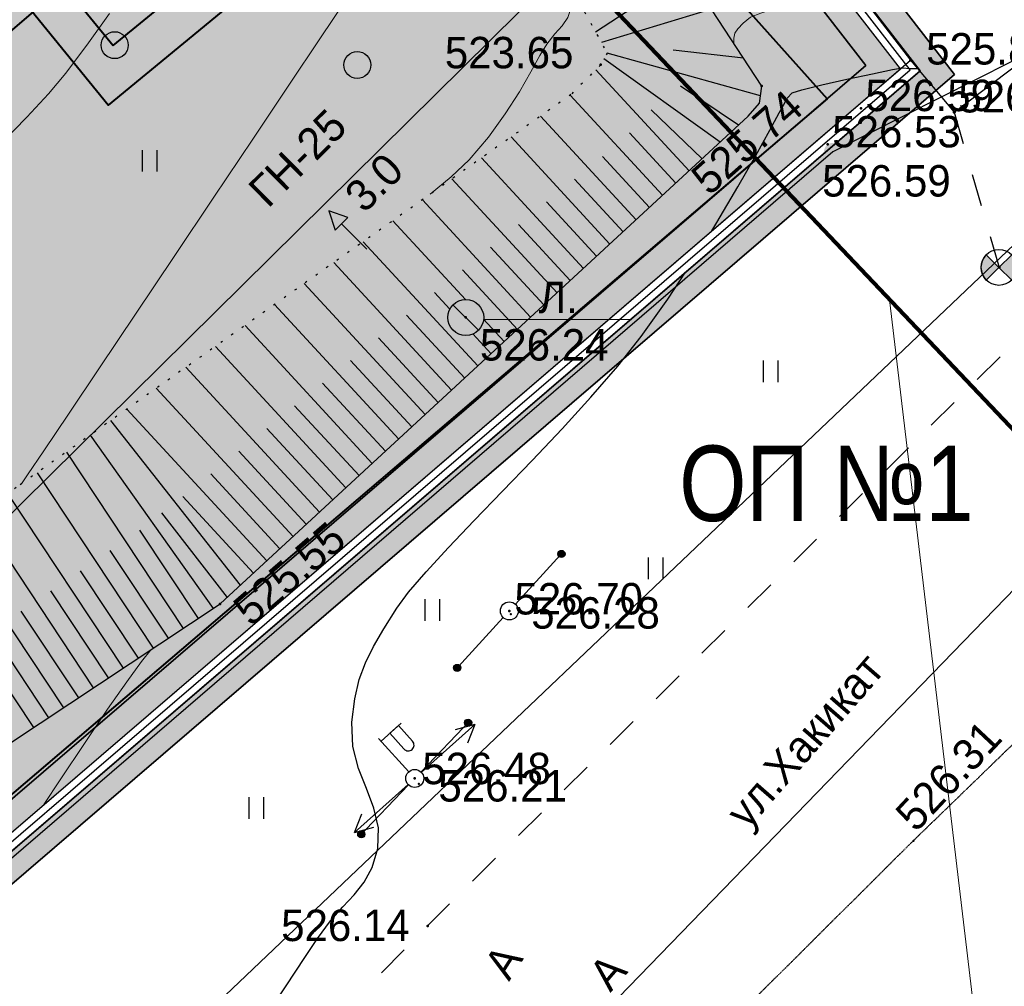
# Model space of a CAD drawing. Header units: millimetres. Extents: x -1128748 to 3035412, y -2195448 to -435774.
# Tile 17 of 159: x 440059 to 467464, y -1644224 to -1617326. Entities that reach past the tile are written whole.
import ezdxf

# ---------------------------------------------------------------- set-up
doc = ezdxf.new("R2010")
doc.units = ezdxf.units.MM
for name, pattern in [('Д_ТРОТ_ТРУБА', [3, 1.5, -1.5]), ('ДОРОГИ_СТРОЯЩ', [9, 8, -1]), ('Контура низ откосов  Штриховая 0.1-0.5 - - - - - - -', [0.6, 0.1, -0.5])]:
    doc.linetypes.add(name, pattern=pattern)
for name, color, linetype in [('(003) Пункты', 7, 'Continuous'), ('(004) Точки рельефа', 7, 'Continuous'), ('(004a) Точки рельефа (отк.)', 7, 'Continuous'), ('(007) Здания', 7, 'Continuous'), ('(011) Колодцы', 7, 'Continuous'), ('(013) Газ', 30, 'ИК_Газопровод -------г--------'), ('(022) Возд. Линии', 7, 'Continuous'), ('(025) Дорога', 7, 'Continuous'), ('(031) Горизонтали', 42, 'Continuous'), ('(035) Откосы', 7, 'Continuous'), ('(036) Растительность', 7, 'Continuous'), ('(038) Деревья', 7, 'Continuous'), ('(040) Ограда', 7, 'Continuous'), ('GLUXOY OG', 7, 'Continuous'), ('METALL OG', 7, 'Continuous'), ('V-NODE-TEXT', 11, 'Continuous'), ('Пикет', 7, 'Continuous')]:
    doc.layers.add(name, color=color, linetype=linetype)
for name, color, linetype, lineweight in [('(032) Горизонтали утолщенные', 32, 'Continuous', 30), ('ВВГ 3х2.5', 5, 'Continuous', 40), ('Основная надпись', 7, 'Continuous', 30)]:
    doc.layers.add(name, color=color, linetype=linetype, lineweight=lineweight)
doc.styles.add('BM-431', font='txt')
doc.styles.add('D-431', font='txt')
doc.styles.add('GOST Common_6', font='GOST_Common.ttf', dxfattribs={"width": 0.9, "height": 2.5})
doc.styles.add('S', font='txtwr', dxfattribs={"oblique": 15})
doc.styles.get("Standard").update_dxf_attribs({"font": 'arial.ttf'})
doc.styles.add('Tahoma', font='tahoma.ttf')
doc.linetypes.add('FENCELINE1', pattern='A,6.35,-2.54,[133,ltypeshp.shx,S=2.54,R=0,X=-2.54,Y=0],-2.54,25.4', length=36.83)
doc.linetypes.add('GAZ_VOZDUSH', pattern='A,1,-2,["~",Standard,S=3,R=0,X=-1.5,Y=-1.5],-1,10', length=14)
doc.linetypes.add('ИК_Газопровод -------г--------', pattern='A,9,-0.6,["Г",Standard,S=1.2,R=0,X=0,Y=-0.6],-1.2', length=10.8)
doc.linetypes.add('ОГРАДА_БЕТ', pattern='A,4,["|",Standard,S=0.8,R=0,X=0,Y=-0.8],4', length=8)
doc.linetypes.add('ОГРАДА_ГЛИН', pattern='A,4,["|",Standard,S=0.8,R=0,X=0,Y=-0.8],0.5,["|",Standard,S=0.8,R=0,X=0,Y=-0.8],3.5', length=8)
doc.linetypes.add('ОГРАДА_ИЗГОР', pattern='A,2.5,["|",Standard,S=0.8,R=30,X=0,Y=-0.8],2.5', length=5)

# ---------------------------------------------------------------- blocks, each defined once
blk = doc.blocks.new('d')
at = {"layer": '(038) Деревья'}
blk.add_ellipse((0, 0), major_axis=(0.265, 0.265), ratio=1, start_param=5.497787, end_param=11.780972, dxfattribs=at)
blk = doc.blocks.new('I04010')
for p, q in [((-0.412273, 0.007146), (-0.412273, 1.207146)), ((0.387727, 1.207146), (0.387727, 0.007146))]:
    blk.add_line(p, q)
blk = doc.blocks.new('I00110-flat-7')
h = blk.add_hatch(color=7)
edge = h.paths.add_edge_path()
edge.add_line((0.354, 0.354), (0, 0))
edge.add_line((0, 0), (0.354, -0.354))
edge.add_arc((0, 0), 0.5, 315, 405)
edge = h.paths.add_edge_path()
edge.add_line((-0.354, -0.354), (0, 0))
edge.add_line((0, 0), (-0.354, 0.354))
edge.add_arc((0, 0), 0.5, 135, 225)
at = {"layer": '(003) Пункты'}
blk.add_circle((0, 0), 0.5, dxfattribs=at)
at = {"color": 7}
for points in [[(0, 0), (-0.354, 0.354, 0.414214), (-0.354, -0.354)], [(0, 0), (0.354, -0.354, 0.414214), (0.354, 0.354)]]:
    blk.add_lwpolyline(points, format="xyb", close=True, dxfattribs=at)
blk.add_lwpolyline([(0.008, 0), (0.008, 0)], dxfattribs=at)
at = {"color": 4, "linetype": 'Continuous', "style": 'S', "oblique": 15}
blk.add_attdef('G', (0.692, 0.111), '', height=1, dxfattribs=at)
at = {"color": 4, "style": 'S', "oblique": 15}
blk.add_attdef('Z', (0.738, -1.15), '', height=1, dxfattribs=at)
blk = doc.blocks.new('STOLB-flat-6')
at = {"layer": '(022) Возд. Линии'}
blk.add_circle((0, 0), 0.25, dxfattribs=at)
blk = doc.blocks.new('s3-flat-18')
at = {"layer": '(022) Возд. Линии'}
h = blk.add_hatch(dxfattribs=at)
h.set_pattern_fill('ACET-2D-ANSI31', color=256, scale=0.01, angle=46.2272, style=0)
h.set_pattern_definition([(91.227215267, (-32274.242018, -79600.45155), (-0.031742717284, -0.000679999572), [])])
edge = h.paths.add_edge_path()
edge.add_arc((1.314, 1.372), 0.1, 0, 360)
blk.add_lwpolyline([(0, 0), (1.384, 1.444)], dxfattribs=at)
blk.add_circle((1.314, 1.372), 0.1, dxfattribs=at)
blk = doc.blocks.new('s4-flat-18')
at = {"layer": '(022) Возд. Линии'}
h = blk.add_hatch(dxfattribs=at)
h.set_pattern_fill('ACET-2D-ANSI31', color=256, scale=0.01, angle=226.2272, style=0)
h.set_pattern_definition([(271.227215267, (-32273.89705, -79600.091478), (0.031742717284, 0.000679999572), [])])
edge = h.paths.add_edge_path()
edge.add_arc((-1.314, -1.372), 0.1, 0, 360)
blk.add_lwpolyline([(0, 0), (-1.384, -1.444)], dxfattribs=at)
blk.add_circle((-1.314, -1.372), 0.1, dxfattribs=at)
blk = doc.blocks.new('prov-s-flat-14')
at = {"layer": '(022) Возд. Линии'}
for name, p in [('s3-flat-18', (0.172, 0.179)), ('s4-flat-18', (-0.173, -0.181))]:
    blk.add_blockref(name, p, dxfattribs=at)
blk = doc.blocks.new('STOLB-flat-7')
at = {"layer": '(022) Возд. Линии'}
blk.add_circle((0, 0), 0.25, dxfattribs=at)
blk = doc.blocks.new('s3-flat-19')
at = {"layer": '(022) Возд. Линии'}
h = blk.add_hatch(dxfattribs=at)
h.set_pattern_fill('ACET-2D-ANSI31', color=256, scale=0.01, angle=47.5732, style=0)
h.set_pattern_definition([(92.57319229, (-32276.870753, -79605.11854), (-0.031717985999, -0.001425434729), [])])
edge = h.paths.add_edge_path()
edge.add_arc((1.282, 1.402), 0.1, 0, 360)
blk.add_lwpolyline([(0, 0), (1.349, 1.476)], dxfattribs=at)
blk.add_circle((1.282, 1.402), 0.1, dxfattribs=at)
blk = doc.blocks.new('s4-flat-19')
at = {"layer": '(022) Возд. Линии'}
h = blk.add_hatch(dxfattribs=at)
h.set_pattern_fill('ACET-2D-ANSI31', color=256, scale=0.01, angle=227.5732, style=0)
h.set_pattern_definition([(272.57319229, (-32276.534338, -79604.750465), (0.031717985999, 0.001425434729), [])])
edge = h.paths.add_edge_path()
edge.add_arc((-1.282, -1.402), 0.1, 0, 360)
blk.add_lwpolyline([(0, 0), (-1.349, -1.476)], dxfattribs=at)
blk.add_circle((-1.282, -1.402), 0.1, dxfattribs=at)
blk = doc.blocks.new('prov-s-flat-15')
at = {"layer": '(022) Возд. Линии'}
for name, p in [('s3-flat-19', (0.168, 0.183)), ('s4-flat-19', (-0.169, -0.185))]:
    blk.add_blockref(name, p, dxfattribs=at)
blk = doc.blocks.new('S2-flat-11')
at = {"layer": '(022) Возд. Линии'}
for p, q in [((0, 0), (1.486, 1.338)), ((1.486, 1.338), (0.947, 1.189)), ((1.486, 1.338), (1.282, 0.818))]:
    blk.add_line(p, q, dxfattribs=at)
blk = doc.blocks.new('S1-flat-11')
at = {"layer": '(022) Возд. Линии'}
for p, q in [((0, 0), (-1.486, -1.338)), ((-1.486, -1.338), (-1.282, -0.818)), ((-1.486, -1.338), (-0.947, -1.189))]:
    blk.add_line(p, q, dxfattribs=at)
blk = doc.blocks.new('f-flat-10')
at = {"layer": '(022) Возд. Линии'}
for points in [[(-0.937, 1.04), (-0.379, 1.542)], [(-0.167, 0.186), (-1.004, 1.115)]]:
    blk.add_lwpolyline(points, dxfattribs=at)
blk.add_lwpolyline([(-0.073, 0.809), (-0.073, 0.809, 0.414214), (-0.061, 1.039), (-0.454, 1.475), (-0.695, 1.258), (-0.302, 0.821, 0.414214)], format="xyb", close=True, dxfattribs=at)
blk.add_circle((0, 0), 0.25, dxfattribs=at)
blk = doc.blocks.new('I01171-flat-7')
at = {"layer": '(011) Колодцы'}
blk.add_line((-0.361, 0.349), (0.351, -0.349), dxfattribs=at)
blk.add_circle((0, 0), 0.5, dxfattribs=at)
at = {"color": 4, "style": 'S', "oblique": 15}
blk.add_attdef('Z', (0.808, -0.547), '', height=1, dxfattribs=at)
blk = doc.blocks.new('wef-flat-9')
at = {"layer": '(025) Дорога', "linetype": 'Д_ТРОТ_ТРУБА'}
blk.add_hatch(color=0, dxfattribs=at).paths.add_polyline_path([(-1751554.747, -1402386.181), (-1751554.392, -1402385.83), (-1751554.921, -1402385.65)])
at = {"layer": '(022) Возд. Линии', "color": 0}
for points in [[(-1751554.921, -1402385.65), (-1751554.747, -1402386.181)], [(-1751553.867, -1402386.717), (-1751554.569, -1402386.006)]]:
    blk.add_lwpolyline(points, dxfattribs=at)
at = {"layer": '(025) Дорога', "color": 0, "linetype": 'Д_ТРОТ_ТРУБА'}
blk.add_lwpolyline([(-1751554.747, -1402386.181), (-1751554.392, -1402385.83), (-1751554.921, -1402385.65), (-1751554.747, -1402386.181)], close=True, dxfattribs=at)
blk.add_lwpolyline([(-1751554.747, -1402386.181), (-1751554.392, -1402385.83)], dxfattribs=at)
blk = doc.blocks.new('A$C05d28b1e')
at = {"layer": '(013) Газ', "linetype": 'ByBlock'}
h = blk.add_hatch(color=0, dxfattribs=at)
edge = h.paths.add_edge_path()
edge.add_arc((-29954, -94459), 250, 0, 360)
at = {"layer": '(004) Точки рельефа', "color": 7, "linetype": 'ByBlock', "lineweight": -2}
for p in [(-36416, -92038), (-27799, -91911), (-31938, -92630), (-26584, -93359), (-25325, -97675), (-40175, -99069), (-47013, -107040), (-38962, -107234), (-41595, -111897), (-41237, -115998)]:
    blk.add_point(p, dxfattribs=at)
at = {"layer": '(004a) Точки рельефа (отк.)', "color": 7, "linetype": 'ByBlock', "lineweight": -2}
for p in [(-29174, -93245), (-30100, -94254)]:
    blk.add_point(p, dxfattribs=at)
at = {"layer": '(007) Здания', "ltscale": 600}
for points in [[(-33190, -84908), (-27799, -91911), (-26584, -93359)], [(-26584, -93359), (-23270, -90848), (-26290, -86863)]]:
    blk.add_lwpolyline(points, dxfattribs=at)
at = {"layer": '(013) Газ', "linetype": 'GAZ_VOZDUSH', "ltscale": 600, "flags": 128}
for points in [[(139039, 153682), (138885, 152734), (135454, 145357), (130316, 142546), (115842, 109039), (104824, 79051), (99727, 68744), (82201, 34139), (52809, 3628), (56082, -3749), (32593, -24350), (33828, -29046), (31852, -35564), (-6995, -77251), (-10648, -79274), (-22017, -90450), (-29954, -94459), (-74554, -132816), (-76953, -135094)], [(-29501, -81599), (-34885, -86796), (-57126, -108761), (-84722, -135134), (-87949, -138482), (-84911, -141883), (-86034, -142931)]]:
    blk.add_lwpolyline(points, dxfattribs=at)
at = {"layer": '(022) Возд. Линии', "color": 0, "ltscale": 600, "flags": 128}
blk.add_lwpolyline([(-39677, -99116), (-35582, -99121)], dxfattribs=at)
at = {"layer": '(025) Дорога', "linetype": 'Д_ТРОТ_ТРУБА', "ltscale": 600, "flags": 128}
for points in [[(150815, 142076), (135921, 113311), (125552, 93370), (117383, 77821), (104208, 56333), (99627, 49152), (88708, 25275), (72217, 300), (60109, -13961), (40976, -33812), (21855, -53057), (7525, -67385), (-21145, -96032), (-41237, -115998), (-56020, -131074), (-73097, -148290), (-76079, -151266)], [(-26584, -93359), (-25325, -97675), (-20797, -93861), (-23270, -90848)]]:
    blk.add_lwpolyline(points, dxfattribs=at)
at = {"layer": '(031) Горизонтали', "color": 42, "linetype": 'Continuous', "lineweight": 0, "ltscale": 600}
for points in [[(-53084, -94212), (-52391, -93495), (-51793, -92846), (-51310, -92270), (-50675, -91429), (-50095, -90606)], [(-52552, -103706), (-52539, -103695), (-52373, -103449), (-51921, -102778), (-51235, -101758), (-50367, -100466), (-49369, -98979), (-48291, -97373), (-47186, -95724), (-46104, -94110), (-45098, -92606), (-44218, -91289), (-43517, -90236), (-43045, -89524), (-42451, -88619), (-41855, -87709), (-41292, -86845), (-40794, -86075), (-40395, -85452), (-40128, -85023), (-40027, -84839), (-40029, -84812)], [(-32712, -91446), (-32712, -91446), (-32717, -91295), (-32683, -91156), (-32599, -91034), (-32449, -90878), (-32248, -90715), (-31960, -90601), (-31439, -90435), (-30805, -90201), (-30180, -89883), (-29683, -89464)], [(-41163, -95638), (-40578, -95151), (-40079, -94686), (-39540, -94048), (-39075, -93402), (-38683, -92785), (-38362, -92233), (-38109, -91782), (-37922, -91467), (-37696, -91174), (-37494, -90949), (-37335, -90717), (-37236, -90402), (-37232, -90093), (-37255, -89865)], [(-51916, -112620), (-51464, -111936), (-50768, -110892), (-50142, -109969), (-49611, -109204), (-49198, -108638), (-48929, -108309)]]:
    blk.add_lwpolyline(points, dxfattribs=at)
at = {"layer": '(032) Горизонтали утолщенные', "color": 32, "linetype": 'Continuous', "lineweight": 30, "ltscale": 600}
for points in [[(-33328, -96659), (-33185, -96428), (-32599, -95437), (-32102, -94564), (-31713, -93860), (-31450, -93377), (-31332, -93165), (-31227, -92970), (-31091, -92819), (-30825, -92734), (-30268, -92597), (-29564, -92438), (-28858, -92286), (-28293, -92170), (-28014, -92120), (-27806, -92141), (-27609, -92137)], [(-45826, -118635), (-45177, -117664), (-44651, -116877), (-44301, -116349), (-43940, -115859), (-43595, -115472), (-43278, -115133), (-43001, -114787), (-42779, -114377), (-42622, -113850), (-42601, -113269), (-42731, -112721), (-42940, -112178), (-43159, -111616), (-43317, -111008), (-43344, -110330), (-43262, -109681), (-43139, -109147), (-42967, -108677), (-42740, -108222), (-42452, -107733), (-42097, -107158), (-41770, -106711), (-41280, -106143), (-40659, -105472), (-39938, -104720), (-39149, -103906), (-38324, -103049), (-37493, -102170), (-36690, -101289), (-35944, -100424), (-35289, -99597), (-34549, -98559), (-34055, -97810)]]:
    blk.add_lwpolyline(points, dxfattribs=at)
at = {"layer": '(035) Откосы', "ltscale": 600}
for p, q in [((-36565, -91121), (-34014, -89454)), ((-36557, -92178), (-33960, -94991)), ((-37269, -92880), (-34695, -95669)), ((-35013, -93291), (-33593, -94652)), ((-38092, -93463), (-35430, -96347)), ((-35620, -93930), (-34328, -95330)), ((-38915, -94046), (-36164, -97025)), ((-39738, -94628), (-36899, -97703)), ((-36372, -94590), (-35062, -96008)), ((-40560, -95211), (-37634, -98382)), ((-37150, -95220), (-35797, -96686)), ((-41383, -95794), (-38368, -99060)), ((-37929, -95851), (-36532, -97364)), ((-42206, -96377), (-40182, -98569)), ((-38708, -96481), (-37266, -98043)), ((-43029, -96960), (-39838, -100416)), ((-39486, -97112), (-38001, -98721)), ((-43851, -97542), (-40572, -101094)), ((-40265, -97742), (-38736, -99399)), ((-44674, -98125), (-41307, -101773)), ((-41044, -98373), (-40617, -98835)), ((-45497, -98708), (-42042, -102451)), ((-41822, -99003), (-40205, -100755)), ((-39677, -99116), (-39103, -99738)), ((-46319, -99291), (-42776, -103129)), ((-42601, -99634), (-40940, -101434)), ((-39977, -99528), (-39470, -100077)), ((-47142, -99874), (-43511, -103807)), ((-43380, -100264), (-41674, -102112)), ((-47965, -100456), (-44246, -104485)), ((-48788, -101039), (-44980, -105164)), ((-44159, -100895), (-42409, -102790)), ((-49610, -101622), (-45715, -105842)), ((-44937, -101525), (-43144, -103468)), ((-50060, -101940), (-46450, -106520)), ((-45716, -102156), (-43878, -104146)), ((-50626, -102341), (-47207, -107169)), ((-51292, -102813), (-48041, -107721)), ((-46495, -102786), (-44613, -104825)), ((-52108, -103392), (-48875, -108273)), ((-47273, -103417), (-45348, -105503)), ((-52925, -103969), (-49708, -108825)), ((-48052, -104047), (-46082, -106181)), ((-53742, -104545), (-50542, -109377)), ((-48639, -104508), (-46817, -106859)), ((-54560, -105121), (-51375, -109930)), ((-49254, -104985), (-47624, -107445)), ((-55378, -105698), (-52209, -110482)), ((-50079, -105550), (-48458, -107997)), ((-50904, -106115), (-49291, -108549)), ((-51729, -106679), (-50125, -109101)), ((-52555, -107243), (-50958, -109653)), ((-53380, -107808), (-51792, -110206))]:
    blk.add_line(p, q, dxfattribs=at)
at = {"layer": '(035) Откосы', "linetype": 'Контура низ откосов  Штриховая 0.1-0.5 - - - - - - -', "ltscale": 600}
blk.add_lwpolyline([(-58043, -62121), (-51597, -72270), (-40161, -84572), (-36241, -91710), (-36416, -92038), (-37251, -92867), (-52689, -103803), (-66190, -113316), (-74159, -122490), (-84579, -134080)], dxfattribs=at)
at = {"layer": '(035) Откосы', "ltscale": 600}
for points in [[(-82186, -137023), (-69421, -126056), (-64578, -118675), (-47013, -107040), (-32314, -93471), (-31996, -93107), (-31938, -92630), (-37675, -83853), (-49817, -71663), (-58043, -62121)], [(-33337, -90490), (-36401, -91420)], [(-31972, -92905), (-36241, -91710)], [(-32445, -91855), (-34401, -91632)], [(-33092, -94189), (-36329, -91874)], [(-32585, -93721), (-34196, -92633)]]:
    blk.add_lwpolyline(points, dxfattribs=at)
at = {"layer": '(040) Ограда', "linetype": 'ОГРАДА_БЕТ', "ltscale": 600, "flags": 128}
blk.add_lwpolyline([(-84579, -134080), (-82186, -137023), (-81425, -137959), (-27799, -91911)], dxfattribs=at)
at = {"layer": '(040) Ограда', "ltscale": 600}
blk.add_lwpolyline([(-84889, -134332), (-82496, -137275), (-81476, -138531), (-27538, -92214)], dxfattribs=at)
at = {"layer": '(022) Возд. Линии', "xscale": 1000, "yscale": 1000, "zscale": 1000}
for name, p in [('wef-flat-9', (1751510938, 1402289545)), ('I00110-flat-7', (-25333, -97675)), ('I01171-flat-7', (-40175, -99069)), ('prov-s-flat-15', (-38962, -107234)), ('STOLB-flat-7', (-38962, -107234)), ('prov-s-flat-14', (-41595, -111897)), ('f-flat-10', (-41595, -111897)), ('S2-flat-11', (-41412, -111732)), ('STOLB-flat-6', (-41595, -111897)), ('S1-flat-11', (-41782, -112066))]:
    blk.add_blockref(name, p, dxfattribs=at)
at = {"layer": '(036) Растительность', "linetype": 'Continuous', "xscale": 500, "yscale": 500, "zscale": 500}
for p in [(-48970, -95012), (-31678, -100869), (-34884, -106351), (-41100, -107515), (-45995, -113020)]:
    blk.add_blockref('I04010', p, dxfattribs=at)
at = {"layer": '(038) Деревья', "linetype": 'Continuous', "xscale": 1000, "yscale": 1000, "zscale": 1000}
for p in [(-49945, -91491), (-43194, -92041)]:
    blk.add_blockref('d', p, dxfattribs=at)
at = {"layer": '(004) Точки рельефа', "linetype": 'ByBlock', "char_height": 875, "attachment_point": 4, "style": 'D-431'}
for s, insert in [('523.65', (-40757, -91704)), ('525.89', (-27360, -91598)), ('526.59', (-30255, -95272)), ('526.24', (-39780, -99836)), ('526.28', (-38352, -107296)), ('526.21', (-40937, -112108)), ('526.14', (-45313, -115991))]:
    blk.add_mtext(s, dxfattribs=dict(at, insert=insert))
for s, insert, rotation in [('525.74', (-33686, -95381), 41.4416), ('525.55', (-46435, -107370), 40.8179)]:
    blk.add_mtext(s, dxfattribs=dict(at, insert=insert, rotation=rotation))
at = {"layer": '(004a) Точки рельефа (отк.)', "linetype": 'ByBlock', "char_height": 875, "attachment_point": 4, "style": 'D-431'}
for s, insert in [('526.59', (-29049, -92895)), ('526.53', (-29975, -93904))]:
    blk.add_mtext(s, dxfattribs=dict(at, insert=insert))
at = {"layer": '(011) Колодцы', "style": 'BM-431'}
blk.add_text('Л.', height=875, dxfattribs=at).set_placement((-38146, -98946))
at = {"layer": '(013) Газ', "color": 0, "linetype": 'Continuous', "style": 'BM-431'}
for s, p in [('ГН-25', (-45678, -96051)), ('3.0', (-43000, -96192))]:
    blk.add_text(s, height=875, rotation=44.6423, dxfattribs=at).set_placement(p)
at = {"layer": '(025) Дорога', "linetype": 'ДОРОГИ_СТРОЯЩ', "style": 'BM-431'}
blk.add_text('A', height=875, rotation=57.4738, dxfattribs=at).set_placement((-38971, -117562))
blk = doc.blocks.new('asdaw1234141')
at = {"layer": '(013) Газ', "linetype": 'ByBlock'}
h = blk.add_hatch(color=0, dxfattribs=at)
edge = h.paths.add_edge_path()
edge.add_arc((-14289, -32290), 250, 0, 360)
at = {"layer": '(004) Точки рельефа', "color": 7, "linetype": 'ByBlock', "lineweight": -2}
for p in [(-20751, -29869), (-12134, -29742), (-16273, -30461), (-10919, -31190), (-9660, -35506), (-24510, -36900), (-23297, -45065), (-25930, -49728), (-25572, -53829)]:
    blk.add_point(p, dxfattribs=at)
at = {"layer": '(004a) Точки рельефа (отк.)', "color": 7, "linetype": 'ByBlock', "lineweight": -2}
for p in [(-13509, -31076), (-14435, -32085)]:
    blk.add_point(p, dxfattribs=at)
at = {"layer": '(007) Здания', "ltscale": 600}
for points in [[(-17525, -22739), (-12134, -29742), (-10919, -31190)], [(-10919, -31190), (-7605, -28679), (-10625, -24694)]]:
    blk.add_lwpolyline(points, dxfattribs=at)
at = {"layer": '(013) Газ', "linetype": 'GAZ_VOZDUSH', "ltscale": 600, "flags": 128}
blk.add_lwpolyline([(-13836, -19430), (-19220, -24627), (-41461, -46592), (-69057, -72965), (-72284, -76313), (-69246, -79714), (-70369, -80762)], dxfattribs=at)
at = {"layer": '(022) Возд. Линии', "color": 0, "ltscale": 600, "flags": 128}
blk.add_lwpolyline([(-24012, -36947), (-19917, -36952)], dxfattribs=at)
at = {"layer": '(025) Дорога', "linetype": 'Д_ТРОТ_ТРУБА', "elevation": 524612}
blk.add_lwpolyline([(-64493, -105070), (-53854, -94447), (-47824, -88199), (-45983, -86685), (-44042, -84841), (-41326, -81884), (-39588, -79458), (-31164, -70747), (-21589, -60944), (-12051, -51459), (-2009, -41732), (6767, -33428), (12566, -27815), (14277, -26160)], dxfattribs=at)
at = {"layer": '(025) Дорога', "linetype": 'Д_ТРОТ_ТРУБА', "ltscale": 600, "flags": 128}
blk.add_lwpolyline([(-10919, -31190), (-9660, -35506), (-5132, -31692), (-7605, -28679)], dxfattribs=at)
at = {"layer": '(031) Горизонтали', "color": 42, "linetype": 'Continuous', "lineweight": 0, "ltscale": 600}
for points in [[(-36887, -41537), (-36874, -41526), (-36708, -41280), (-36256, -40609), (-35570, -39589), (-34702, -38297), (-33704, -36810), (-32626, -35204), (-31521, -33555), (-30439, -31941), (-29433, -30437), (-28553, -29120), (-27852, -28067), (-27380, -27355), (-26786, -26450), (-26190, -25540), (-25627, -24676), (-25129, -23906), (-24730, -23283), (-24463, -22854), (-24362, -22670), (-24364, -22643)], [(-17047, -29277), (-17047, -29277), (-17052, -29126), (-17018, -28987), (-16934, -28865), (-16784, -28709), (-16583, -28546), (-16295, -28432), (-15774, -28266), (-15140, -28032), (-14515, -27714), (-14018, -27295)], [(-25498, -33469), (-24913, -32982), (-24414, -32517), (-23875, -31879), (-23410, -31233), (-23018, -30616), (-22697, -30064), (-22444, -29613), (-22257, -29298), (-22031, -29005), (-21829, -28780), (-21670, -28548), (-21571, -28233), (-21567, -27924), (-21590, -27696)], [(-36251, -50451), (-35799, -49767), (-35103, -48723), (-34477, -47800), (-33946, -47035), (-33533, -46469), (-33264, -46140)]]:
    blk.add_lwpolyline(points, dxfattribs=at)
at = {"layer": '(032) Горизонтали утолщенные', "color": 32, "linetype": 'Continuous', "lineweight": 30, "ltscale": 600}
for points in [[(-17663, -34490), (-17520, -34259), (-16934, -33268), (-16437, -32395), (-16048, -31691), (-15785, -31208), (-15667, -30996), (-15562, -30801), (-15426, -30650), (-15160, -30565), (-14603, -30428), (-13899, -30269), (-13193, -30117), (-12628, -30001), (-12349, -29951), (-12141, -29972), (-11944, -29968)], [(-30161, -56466), (-29512, -55495), (-28986, -54708), (-28636, -54180), (-28275, -53690), (-27930, -53303), (-27613, -52964), (-27336, -52618), (-27114, -52208), (-26957, -51681), (-26936, -51100), (-27066, -50552), (-27275, -50009), (-27494, -49447), (-27652, -48839), (-27679, -48161), (-27597, -47512), (-27474, -46978), (-27302, -46508), (-27075, -46053), (-26787, -45564), (-26432, -44989), (-26105, -44542), (-25615, -43974), (-24994, -43303), (-24273, -42551), (-23484, -41737), (-22659, -40880), (-21828, -40001), (-21025, -39120), (-20279, -38255), (-19624, -37428), (-18884, -36390), (-18390, -35641)]]:
    blk.add_lwpolyline(points, dxfattribs=at)
at = {"layer": '(035) Откосы', "ltscale": 600}
for p, q in [((-20892, -30009), (-18295, -32822)), ((-21604, -30711), (-19030, -33500)), ((-19348, -31122), (-17928, -32483)), ((-22427, -31294), (-19765, -34178)), ((-19955, -31761), (-18663, -33161)), ((-23250, -31877), (-20499, -34856)), ((-24073, -32459), (-21234, -35534)), ((-20707, -32421), (-19397, -33839)), ((-24895, -33042), (-21969, -36213)), ((-21485, -33051), (-20132, -34517)), ((-25718, -33625), (-22703, -36891)), ((-22264, -33682), (-20867, -35195)), ((-26541, -34208), (-24517, -36400)), ((-23043, -34312), (-21601, -35874)), ((-27364, -34791), (-24173, -38247)), ((-23821, -34943), (-22336, -36552)), ((-28186, -35373), (-24907, -38925)), ((-24600, -35573), (-23071, -37230)), ((-29009, -35956), (-25642, -39604)), ((-25379, -36204), (-24952, -36666)), ((-29832, -36539), (-26377, -40282)), ((-26157, -36834), (-24540, -38586)), ((-24012, -36947), (-23438, -37569)), ((-30654, -37122), (-27111, -40960)), ((-26936, -37465), (-25275, -39265)), ((-24312, -37359), (-23805, -37908)), ((-31477, -37705), (-27846, -41638)), ((-32300, -38287), (-28581, -42316)), ((-27715, -38095), (-26009, -39943)), ((-33123, -38870), (-29315, -42995)), ((-28494, -38726), (-26744, -40621)), ((-33945, -39453), (-30050, -43673)), ((-29272, -39356), (-27479, -41299)), ((-30051, -39987), (-28213, -41977)), ((-34961, -40172), (-31542, -45000)), ((-35627, -40644), (-32376, -45552)), ((-30830, -40617), (-28948, -42656)), ((-36443, -41223), (-33210, -46104)), ((-31608, -41248), (-29683, -43334)), ((-37260, -41800), (-34043, -46656)), ((-38077, -42376), (-34877, -47208)), ((-38895, -42952), (-35710, -47761)), ((-33589, -42816), (-31959, -45276)), ((-39713, -43529), (-36544, -48313)), ((-34414, -43381), (-32793, -45828)), ((-35239, -43946), (-33626, -46380)), ((-36064, -44510), (-34460, -46932)), ((-36890, -45074), (-35293, -47484)), ((-37715, -45639), (-36127, -48037))]:
    blk.add_line(p, q, dxfattribs=at)
for points in [[(-17672, -28321), (-20736, -29251)], [(-16307, -30736), (-20576, -29541)], [(-16780, -29686), (-18736, -29463)], [(-17427, -32020), (-20664, -29705)], [(-16920, -31552), (-18531, -30464)]]:
    blk.add_lwpolyline(points, dxfattribs=at)
at = {"layer": '(040) Ограда', "linetype": 'ОГРАДА_БЕТ', "ltscale": 600, "flags": 128}
blk.add_lwpolyline([(-68914, -71911), (-66521, -74854), (-65760, -75790), (-12134, -29742)], dxfattribs=at)
at = {"layer": '(040) Ограда', "ltscale": 600}
blk.add_lwpolyline([(-69224, -72163), (-66831, -75106), (-65811, -76362), (-11873, -30045)], dxfattribs=at)
at = {"layer": 'Пикет', "color": 7, "linetype": 'ByBlock', "lineweight": -2, "transparency": 16777216}
for p in [(-10899, -31182, 526718), (-23255, -45153, 526700), (-25820, -49876, 526484), (-12051, -51459, 526307)]:
    blk.add_point(p, dxfattribs=at)
at = {"layer": '(022) Возд. Линии', "xscale": 1000, "yscale": 1000, "zscale": 1000}
for name, p in [('wef-flat-9', (1751526603, 1402351714)), ('I00110-flat-7', (-9668, -35506)), ('I01171-flat-7', (-24510, -36900)), ('prov-s-flat-15', (-23297, -45065)), ('STOLB-flat-7', (-23297, -45065)), ('prov-s-flat-14', (-25930, -49728)), ('f-flat-10', (-25930, -49728)), ('S2-flat-11', (-25747, -49563)), ('STOLB-flat-6', (-25930, -49728)), ('S1-flat-11', (-26117, -49897))]:
    blk.add_blockref(name, p, dxfattribs=at)
at = {"layer": '(036) Растительность', "linetype": 'Continuous', "xscale": 500, "yscale": 500, "zscale": 500}
for p in [(-16013, -38700), (-19219, -44182), (-25435, -45346), (-30330, -50851)]:
    blk.add_blockref('I04010', p, dxfattribs=at)
at = {"layer": '(038) Деревья', "linetype": 'Continuous', "xscale": 1000, "yscale": 1000, "zscale": 1000}
blk.add_blockref('d', (-27529, -29872), dxfattribs=at)
at = {"layer": '(004) Точки рельефа', "linetype": 'ByBlock', "char_height": 875, "attachment_point": 4, "style": 'D-431'}
for s, insert in [('523.65', (-25092, -29535)), ('525.89', (-11695, -29429)), ('526.59', (-14590, -33103)), ('526.24', (-24115, -37667)), ('526.28', (-22687, -45127)), ('526.21', (-25272, -49939)), ('526.14', (-29648, -53822))]:
    blk.add_mtext(s, dxfattribs=dict(at, insert=insert))
for s, insert, rotation in [('525.74', (-18021, -33212), 41.4416), ('525.55', (-30770, -45201), 40.8179)]:
    blk.add_mtext(s, dxfattribs=dict(at, insert=insert, rotation=rotation))
at = {"layer": '(004a) Точки рельефа (отк.)', "linetype": 'ByBlock', "char_height": 875, "attachment_point": 4, "style": 'D-431'}
for s, insert in [('526.59', (-13384, -30726)), ('526.53', (-14310, -31735))]:
    blk.add_mtext(s, dxfattribs=dict(at, insert=insert))
at = {"layer": '(011) Колодцы', "style": 'BM-431'}
blk.add_text('Л.', height=875, dxfattribs=at).set_placement((-22481, -36777))
at = {"layer": '(013) Газ', "color": 0, "linetype": 'Continuous', "style": 'BM-431'}
for s, p in [('ГН-25', (-30013, -33882)), ('3.0', (-27335, -34023))]:
    blk.add_text(s, height=875, rotation=44.6423, dxfattribs=at).set_placement(p)
at = {"layer": '(025) Дорога', "linetype": 'ДОРОГИ_СТРОЯЩ', "style": 'BM-431'}
for s, p in [('ул.Хакикат', (-16671, -51177)), ('A', (-20485, -55699))]:
    blk.add_text(s, height=875, rotation=49.0234, dxfattribs=at).set_placement(p)
at = {"color": 4, "oblique": 15}
for p in [(7915, -43169, 526510), (-14957, -65237, 525926), (-30354, -80716, 525694), (-52139, -102428, 524466)]:
    blk.add_attdef('Z', p, '', height=1000, rotation=4.8022, dxfattribs=at)
at = {"layer": 'V-NODE-TEXT', "color": 7, "linetype": 'ByBlock', "char_height": 875, "attachment_point": 4, "style": 'D-431'}
for s, insert in [('{\\fD431|b0|i0|c0|p34;526.72}', (-10799, -30763, 526718)), ('{\\fD431|b0|i0|c0|p34;526.70}', (-23155, -44733, 526700)), ('{\\fD431|b0|i0|c0|p34;526.48}', (-25720, -49456, 526484))]:
    blk.add_mtext(s, dxfattribs=dict(at, insert=insert))
at = {"layer": 'V-NODE-TEXT', "color": 7, "linetype": 'ByBlock', "insert": (-12295, -50959, 526307), "char_height": 875, "attachment_point": 4, "rotation": 46.8652, "style": 'D-431'}
blk.add_mtext('{\\fD431|b0|i0|c0|p34;526.31}', dxfattribs=at)

msp = doc.modelspace()

# ---------------------------------------------------------------- hatches: boundary and pattern name
at = {"true_color": 0xb1ab95}
h = msp.add_hatch(color=253, dxfattribs=at)
h.dxf.hatch_style = 1
edge = h.paths.add_edge_path(flags=17)
edge.add_line((408230.121, -1667049.643), (407816.608, -1666481.464))
edge.add_line((407816.608, -1666481.464), (406833.046, -1667339.24))
edge.add_line((406833.046, -1667339.24), (369446.405, -1615968.894))
edge.add_line((369446.405, -1615968.894), (314131.166, -1531886.892))
edge.add_arc((319562.551, -1527471.006), 7000, 211.2865698, 219.1121956, ccw=False)
edge.add_line((313580.487, -1531106.237), (313131.145, -1530366.809))
edge.add_line((313131.145, -1530366.809), (293854.901, -1501065.928))
edge.add_line((293854.901, -1501065.928), (421647.447, -1423424.945))
edge.add_line((421647.447, -1423424.945), (426742.124, -1432503.276))
edge.add_line((426742.124, -1432503.276), (423931.071, -1434165.042))
edge.add_line((423931.071, -1434165.042), (426984.385, -1439330.046))
edge.add_line((426984.385, -1439330.046), (429679.23, -1437736.978))
edge.add_line((429679.23, -1437736.978), (483014.385, -1532776.209))
edge.add_line((483014.385, -1532776.209), (452390.086, -1553037.605))
edge.add_line((452390.086, -1553037.605), (452158.619, -1558086.794))
edge.add_line((452158.619, -1558086.794), (453515.003, -1559924.781))
edge.add_line((453515.003, -1559924.781), (432643.947, -1578672))
edge.add_line((432643.947, -1578672), (463611.26, -1618599.64))
edge.add_line((463611.26, -1618599.64), (417034.932, -1658591.093))
edge.add_line((417034.932, -1658591.093), (414167.683, -1655252.787))
edge.add_line((414167.683, -1655252.787), (409797.246, -1659006.526))
edge.add_line((409797.246, -1659006.526), (412814.397, -1663152.179))
edge.add_line((412814.397, -1663152.179), (413924.941, -1662183.661))
edge.add_line((413924.941, -1662183.661), (411384.13, -1659225.423))
edge.add_line((411384.13, -1659225.423), (414039.23, -1656944.975))
edge.add_line((414039.23, -1656944.975), (416580.579, -1659903.839))
edge.add_line((416580.579, -1659903.839), (464572.546, -1618696.887))
edge.add_line((464572.546, -1618696.887), (433596.19, -1578757.587))
edge.add_line((433596.19, -1578757.587), (454455.755, -1560020.69))
edge.add_line((454455.755, -1560020.69), (452869.252, -1557870.876))
edge.add_line((452869.252, -1557870.876), (453073.058, -1553425.08))
edge.add_line((453073.058, -1553425.08), (483943.235, -1533001.009))
edge.add_line((483943.235, -1533001.009), (421903.266, -1422450.454))
edge.add_line((421903.266, -1422450.454), (292871.301, -1500844.452))
edge.add_line((292871.301, -1500844.452), (368870.696, -1616367.433))
edge.add_line((368870.696, -1616367.433), (406716.949, -1668369.298))
edge.add_line((406716.949, -1668369.298), (408230.121, -1667049.643))
h.paths.add_polyline_path([(368541.72, -1616595.17), (292309.245, -1500717.895), (422049.448, -1421893.602), (484474.007, -1533129.466), (453463.328, -1553646.495), (453275.328, -1557747.495), (454993.328, -1560075.495), (434140.328, -1578806.495), (465120.044, -1618750.126), (416841.176, -1660207.249), (417362.169, -1660813.835), (414707.069, -1663094.283), (414185.571, -1662487.11), (413050.69, -1663476.853), (414224.911, -1665090.267), (419054.357, -1660942.288), (418207.672, -1659956.502), (466081.311, -1618847.35), (435092.571, -1578892.082), (455934.081, -1560171.403), (453985.962, -1557531.577), (454146.301, -1554033.97), (485402.856, -1533354.266), (422305.267, -1420919.111), (291325.645, -1500496.418), (367966.011, -1616993.708), (406534.51, -1669987.96), (408879.926, -1667942.495), (408466.414, -1667374.316), (406650.607, -1668957.902)])
at = {"true_color": 0x7abf6e, "transparency": 33554687}
h = msp.add_hatch(color=83, dxfattribs=at)
h.dxf.hatch_style = 1
edge = h.paths.add_edge_path()
edge.add_line((432643.947, -1578672), (453515.003, -1559924.781))
edge.add_line((453515.003, -1559924.781), (452158.619, -1558086.794))
edge.add_line((452158.619, -1558086.794), (452390.086, -1553037.605))
edge.add_line((452390.086, -1553037.605), (483014.385, -1532776.209))
edge.add_line((483014.385, -1532776.209), (429679.23, -1437736.978))
edge.add_line((429679.23, -1437736.978), (426984.385, -1439330.046))
edge.add_line((426984.385, -1439330.046), (422800.943, -1441733.499))
edge.add_arc((424295.409, -1444334.762), 3000, 119.8780372, 209.8780372)
edge.add_line((421694.146, -1445829.228), (450624.729, -1496185.713))
edge.add_line((450624.729, -1496185.713), (459496.232, -1511627.422))
edge.add_arc((453426.617, -1515114.51), 7000, -55.2700175, 29.8780372, ccw=False)
edge.add_line((457414.585, -1520867.432), (446381.692, -1527504.773))
edge.add_arc((447925.175, -1530077.255), 3000, 120.9636572, 139.566005)
edge.add_line((445641.714, -1528131.54), (450320.316, -1535824.948))
edge.add_arc((458439.076, -1534104.335), 8299.082, 65.8592434, 191.9656761, ccw=False)
edge.add_line((461833.232, -1526531.062), (468774.159, -1522311.696))
edge.add_line((468774.159, -1522311.696), (471371.402, -1526584.204))
edge.add_line((471371.402, -1526584.204), (464535.389, -1530739.793))
edge.add_line((464535.389, -1530739.793), (463967.408, -1531085.067))
edge.add_arc((458439.076, -1534104.335), 6299.082, 28.6409169, 117.7969688)
edge.add_arc((456430.858, -1530303.123), 2000, 0, 117.6874333, ccw=False)
edge.add_arc((456430.858, -1530303.123), 2000, -180, 0, ccw=False)
edge.add_arc((456430.858, -1530303.123), 2000, 118.0084193, 180, ccw=False)
edge.add_arc((458439.076, -1534104.335), 6299.082, 117.8988838, 214.6253335)
edge.add_line((453255.654, -1537683.522), (456217.853, -1539306.181))
edge.add_line((456217.853, -1539306.181), (456312.875, -1543537.165))
edge.add_line((456312.875, -1543537.165), (454893.896, -1544399.462))
edge.add_arc((446013.536, -1545105.393), 8908.375, -114.3828369, 4.5450819, ccw=False)
edge.add_arc((428069.19, -1556014.126), 14537.88, -112.551967, 11.084172, ccw=False)
edge.add_arc((414610.421, -1568304.018), 7964.658, 229.5899737, 351.7977062, ccw=False)
edge.add_line((409447.306, -1574368.506), (406737.987, -1576014.929))
edge.add_line((406737.987, -1576014.929), (403026.336, -1573981.729))
edge.add_line((403026.336, -1573981.729), (402931.314, -1569750.745))
edge.add_line((402931.314, -1569750.745), (403885.047, -1569171.172))
edge.add_line((403885.047, -1569171.172), (397548.634, -1558749.703))
edge.add_line((397548.634, -1558749.703), (384394.275, -1565824.829))
edge.add_line((384394.275, -1565824.829), (379622.25, -1584189.753))
edge.add_line((379622.25, -1584189.753), (395693.289, -1623612.7))
edge.add_line((395693.289, -1623612.7), (401749.374, -1618639.288))
edge.add_arc((399845.437, -1616320.879), 3000, 309.3937167, 399.3937167)
edge.add_line((402163.846, -1614416.941), (400259.909, -1612098.532))
edge.add_line((400259.909, -1612098.532), (430399.232, -1587347.347))
edge.add_line((430399.232, -1587347.347), (448173.342, -1608990.742))
edge.add_line((448173.342, -1608990.742), (450704.059, -1612081.631))
edge.add_line((450704.059, -1612081.631), (447608.392, -1614623.028))
edge.add_line((447608.392, -1614623.028), (445070.312, -1611531.402))
edge.add_line((445070.312, -1611531.402), (445076.126, -1611526.642))
edge.add_line((445076.126, -1611526.642), (443810.407, -1609984.873))
edge.add_line((443810.407, -1609984.873), (405918.025, -1641096.326))
edge.add_line((405918.025, -1641096.326), (415428.081, -1654163.423))
edge.add_line((415428.081, -1654163.423), (414164.314, -1655248.864))
edge.add_line((414164.314, -1655248.864), (417034.932, -1658591.093))
edge.add_line((417034.932, -1658591.093), (463611.26, -1618599.64))
edge.add_line((463611.26, -1618599.64), (432643.947, -1578672))

# ---------------------------------------------------------------- linework, layer by layer
for points in [[(408926.503, -1667901.874), (406534.51, -1669987.96), (367966.011, -1616993.708), (291325.645, -1500496.418), (422305.267, -1420919.111), (485402.856, -1533354.266), (454146.301, -1554033.97), (453985.962, -1557531.577), (455934.081, -1560171.403), (435092.571, -1578892.082), (466081.311, -1618847.35), (418207.672, -1659956.502), (419054.357, -1660942.288), (414224.911, -1665090.267)], [(463611.26, -1618599.64), (432643.947, -1578672), (453515.003, -1559924.781), (452158.619, -1558086.794), (452390.086, -1553037.605), (483014.385, -1532776.209), (429679.23, -1437736.978)], [(405892.005, -1682430.196), (545384.166, -1549677.039)], [(432643.947, -1578672), (463611.26, -1618599.64), (417034.932, -1658591.093), (414167.683, -1655252.787), (409797.246, -1659006.526), (412814.397, -1663152.179), (413924.941, -1662183.661), (411384.13, -1659225.423), (414039.23, -1656944.975), (416580.579, -1659903.839), (464572.546, -1618696.887), (433596.19, -1578757.587)], [(434140.328, -1578806.495), (465120.044, -1618750.126), (416841.176, -1660207.249), (417362.169, -1660813.835), (414707.069, -1663094.283), (414185.571, -1662487.11), (413050.69, -1663476.853), (414224.911, -1665090.267), (419054.357, -1660942.288), (418207.672, -1659956.502), (466081.311, -1618847.35), (435092.571, -1578892.082)]]:
    msp.add_lwpolyline(points)
msp.add_lwpolyline([(375178.255, -1571872.256), (372093.648, -1583749.654, 0.161682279), (372219.29, -1585636.236), (388168.817, -1624761.109, 0.505219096), (392850.789, -1625947.034), (401749.374, -1618639.288, 0.414213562), (402163.846, -1614416.941), (400259.909, -1612098.532), (430399.232, -1587347.347), (446904.052, -1607445.136), (448173.09, -1608990.948), (450705.827, -1612080.188), (447610.161, -1614621.584), (445072.083, -1611529.961), (443810.407, -1609984.873), (416760.699, -1632191.414), (402373.961, -1644006.172, 0.39720505), (401852.283, -1648089.912), (409797.246, -1659006.526), (414167.683, -1655252.787), (417034.932, -1658591.093), (463611.26, -1618599.64), (432643.947, -1578672)], format="xyb")
at = {"color": 1, "lineweight": 100, "ltscale": 100}
msp.add_lwpolyline([(469853.735, -1630992.474), (452945.98, -1613172.831), (451658.251, -1614394.664), (450144.847, -1612546.269)], dxfattribs=at)
at = {"layer": 'GLUXOY OG', "color": 186, "linetype": 'ОГРАДА_ГЛИН', "lineweight": 30, "ltscale": 400}
for points in [[(406650.607, -1668957.902), (368541.72, -1616595.17), (292309.245, -1500717.895), (422049.448, -1421893.602), (484474.007, -1533129.466), (453463.328, -1553646.495), (453275.328, -1557747.495), (454993.328, -1560075.495), (434140.328, -1578806.495), (465120.044, -1618750.126)], [(464572.546, -1618696.887), (433596.19, -1578757.587), (454455.755, -1560020.69), (452869.252, -1557870.876), (453073.058, -1553425.08), (483943.235, -1533001.009), (421903.266, -1422450.454), (292871.301, -1500844.452), (368870.696, -1616367.433), (406716.949, -1668369.298)]]:
    msp.add_lwpolyline(points, dxfattribs=at)
at = {"layer": 'GLUXOY OG', "color": 186, "lineweight": 30, "ltscale": 400}
msp.add_lwpolyline([(464846.295, -1618723.507), (433868.259, -1578782.041), (454724.542, -1560048.092), (453072.29, -1557809.185), (453268.193, -1553535.787), (484208.621, -1533065.238), (421976.357, -1422172.028), (292590.273, -1500781.173), (368706.208, -1616481.301), (406683.778, -1668663.6)], dxfattribs=at)
at = {"layer": 'METALL OG', "color": 5, "lineweight": 30, "ltscale": 120}
for points in [[(416580.579, -1659903.839), (464572.546, -1618696.887)], [(465120.044, -1618750.126), (416841.176, -1660207.249)]]:
    msp.add_lwpolyline(points, dxfattribs=at)
at = {"layer": 'METALL OG', "color": 5, "linetype": 'FENCELINE1', "lineweight": 30, "ltscale": 80}
msp.add_lwpolyline([(416710.877, -1660055.544), (464846.295, -1618723.507)], dxfattribs=at)
at = {"layer": 'ВВГ 3х2.5', "color": 1, "lineweight": 20, "ltscale": 100}
msp.add_line((438526.57, -1663297.407), (469853.735, -1630992.474), dxfattribs=at)
at = {"layer": 'ВВГ 3х2.5', "color": 5, "lineweight": 40, "ltscale": 100}
for points in [[(446435.428, -1611949.326), (398252.959, -1653263.535), (314961.778, -1523399.899), (317796.874, -1521677.044)], [(448755.361, -1611102.152), (452441.768, -1608250.531), (462532.772, -1619525.653), (415983.576, -1659208.755)]]:
    msp.add_lwpolyline(points, dxfattribs=at)
at = {"layer": 'ВВГ 3х2.5', "color": 6, "linetype": 'ОГРАДА_ИЗГОР', "lineweight": 40, "ltscale": 500}
msp.add_lwpolyline([(451800.777, -1612062.862), (442525.83, -1619699.941), (439305.7, -1615749.048), (448765.114, -1608056.18)], dxfattribs=at)
at = {"layer": 'ВВГ 3х2.5', "color": 1, "lineweight": 40, "ltscale": 100}
msp.add_lwpolyline([(442663.747, -1618039.228), (445758.69, -1615505.193), (444488.916, -1613960.549), (441398.017, -1616491.264), (442663.747, -1618039.228)], dxfattribs=at)
at = {"layer": 'ВВГ 3х2.5', "color": 1, "lineweight": 20, "ltscale": 100}
msp.add_lwpolyline([(464276.755, -1625197.946), (466915.377, -1647353.935), (493150.884, -1647353.935)], dxfattribs=at)

# ---------------------------------------------------------------- texts
at = {"color": 178, "true_color": 0x00005c, "transparency": 33554687, "insert": (-62229.673, -1623541.907), "char_height": 2500, "width": 170809.40611, "attachment_point": 5, "style": 'Tahoma'}
msp.add_mtext('\\pi858.375;{\\fArial Narrow|b0|i0|c204|p34;\\C256;Строительство Хосписа на 50 мест по ул. Корамурт, на территории махалли "Маърифат" \\Pв Кибрайском районе Ташкентской области}', dxfattribs=at)
at = {"layer": 'Основная надпись', "color": 1, "lineweight": 9, "insert": (462512.558, -1630242.293, -526510), "char_height": 2100, "width": 9851.08519, "attachment_point": 5, "line_spacing_factor": 1.022766, "style": 'GOST Common_6'}
msp.add_mtext('{\\fArial Narrow|b0|i0|c204|p34;\\W1;\\C0;ОП №1}', dxfattribs=at)

# ---------------------------------------------------------------- next in the draw order: block references
at = {"color": 5, "lineweight": 50}
msp.add_blockref('A$C05d28b1e', (492649.328, -1526543.495), dxfattribs=at)

# ---------------------------------------------------------------- next in the draw order: block references
at = {"layer": 'ВВГ 3х2.5', "color": 1, "lineweight": 40}
msp.add_blockref('asdaw1234141', (476984.328, -1588712.495), dxfattribs=at)

doc.saveas('drawing.dxf')
